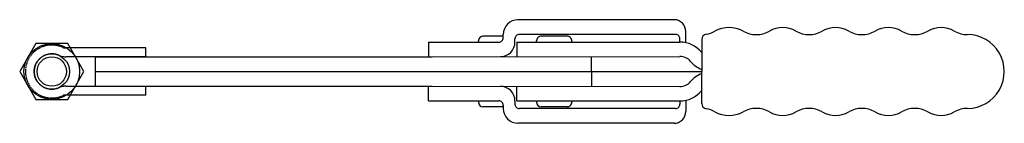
# Model space of a CAD drawing. Extents: x 111 to 447, y 452 to 488.
import ezdxf

# ---------------------------------------------------------------- set-up
doc = ezdxf.new("R2010")
doc.units = 0
doc.linetypes.add('HIDDEN', pattern=[0.375, 0.25, -0.125])
doc.layers.get('0').update_dxf_attribs({"linetype": 'CONTINUOUS'})
doc.layers.add('BRAUER-2', color=4, linetype='HIDDEN')

# ---------------------------------------------------------------- blocks, each defined once
blk = doc.blocks.new('H4501AP_SP')
for p, q in [((-37.475, 9.482978), (-42.95, 0)), ((-26.525, 9.482978), (-37.475, 9.482978)), ((0, 7.999999), (-27.204168, 8)), ((-21.05, 0), (-26.525, 9.482978)), ((0, 4.999999), (0, 7.999999)), ((0, 4.999999), (-27.204169, 5)), ((-42.95, 0), (-37.475, -9.482978)), ((-26.525, -9.482978), (-21.05, 0)), ((-27.204169, -5), (0, -5.000001)), ((0, -8.000001), (0, -5.000001)), ((-37.475, -9.482978), (-26.525, -9.482978)), ((0, -8.000001), (-27.204169, -8))]:
    blk.add_line(p, q)
for radius in [9.482978, 6, 5]:
    blk.add_circle((-32, 0), radius)
at = {"layer": 'BRAUER-2'}
for centre, radius, start, end in [((-32, 0), 9, 66.443524, 293.556461), ((-27.204168, 11), 3, 246.443564, 270), ((-32, 0), 6, 66.443524, 293.556458), ((-27.204168, 11), 6, 246.443544, 269.99999), ((-27.204169, -11), 6, 90, 113.556463), ((-27.204169, -11), 3, 90, 113.556463)]:
    blk.add_arc(centre, radius, start, end, dxfattribs=at)

msp = doc.modelspace()

# ---------------------------------------------------------------- linework, layer by layer
for p, q in [((334.10255, 487.599998), (280.855208, 487.599999)), ((338.102549, 479.773402), (338.102549, 483.599998)), ((250.409261, 479.948979), (274.359622, 479.989563)), ((267.404593, 479.987945), (267.404593, 480.387945)), ((275.856238, 481.987945), (269.004593, 481.987945)), ((275.857078, 481.492103), (275.855215, 482.591527)), ((279.859519, 480.054844), (279.857753, 481.097457)), ((280.518179, 479.999999), (280.518178, 474.999999)), ((280.518179, 479.999999), (336.018179, 479.999998)), ((334.602549, 482.599998), (281.357751, 482.599999)), ((287.218179, 479.999999), (287.218179, 480.399999)), ((297.618179, 481.999999), (288.818179, 481.999999)), ((299.218179, 479.999999), (299.218179, 480.399999)), ((336.102549, 479.999631), (336.102549, 481.099998)), ((343.518175, 480.889996), (343.518173, 469.999998)), ((250.409261, 479.948979), (250.417638, 475.004947)), ((136.698175, 475.000003), (251.637423, 475)), ((136.698175, 475.000003), (136.698175, 465.000003)), ((247.498181, 475), (336.018178, 475.149998)), ((305.918178, 469.999998), (305.918178, 474.999998)), ((136.698175, 470.000003), (251.637423, 470)), ((247.49818, 470), (343.518173, 469.999998)), ((305.918178, 469.999998), (305.918178, 464.999998)), ((343.518174, 459.109999), (343.518173, 469.999998)), ((136.698175, 465.000003), (251.637423, 465)), ((247.498181, 465), (336.018178, 464.849998)), ((250.40926, 460.05102), (250.417638, 464.995053)), ((280.518178, 459.999999), (280.518178, 464.999999)), ((250.40926, 460.05102), (274.359622, 460.010435)), ((267.404592, 460.012054), (267.404592, 459.612054)), ((279.859519, 459.945155), (279.857752, 458.902541)), ((280.518178, 459.999999), (336.018178, 459.999998)), ((287.218178, 459.999999), (287.218178, 459.599999)), ((299.218178, 459.999999), (299.218178, 459.599999)), ((336.102549, 460.000365), (336.102549, 458.899998)), ((338.102549, 460.226593), (338.102549, 456.399998)), ((275.856237, 458.012053), (269.004592, 458.012054)), ((275.857078, 458.507895), (275.855215, 457.408472)), ((334.602549, 457.399998), (281.35775, 457.399999)), ((297.618178, 457.999999), (288.818178, 457.999999)), ((334.102549, 452.399998), (280.855207, 452.399999))]:
    msp.add_line(p, q)
for centre, radius, start, end in [((280.855208, 482.599999), 5, 89.999999, 180.097082), ((334.102549, 483.599998), 4, 0, 90.000009), ((343.518177, 491.53894), 9, 279.594055, 299.999995), ((352.818173, 474.793544), 10.156936, 61.797859, 118.202102), ((362.118177, 491.538935), 9, 239.999987, 299.999995), ((371.118173, 475.950475), 9, 59.999987, 119.999974), ((380.118177, 491.53893), 9, 239.999984, 299.999995), ((389.118173, 475.95047), 9.000004, 60, 119.999974), ((398.118177, 491.53893), 9, 239.999987, 299.999995), ((407.118173, 475.95047), 9, 59.999984, 119.999974), ((416.118177, 491.538925), 9, 239.999987, 299.999995), ((425.118173, 475.950465), 9, 59.999987, 119.999974), ((434.118177, 491.53892), 9, 239.999984, 269.999994), ((269.004593, 480.387945), 1.6, 89.999999, 180), ((274.35708, 481.489561), 1.5, 270.097097, 0.097098), ((274.859527, 480.046371), 5, 270.097082, 0.097098), ((281.35775, 481.099999), 1.5, 89.999999, 180.097097), ((288.818179, 480.399999), 1.6, 89.999999, 180), ((297.618179, 480.399999), 1.6, 0, 90.000009), ((334.602549, 481.099998), 1.5, 0, 90.000009), ((336.018178, 470.299998), 9.7, 39.35829, 89.999999), ((345.318175, 480.889996), 1.8, 99.594055, 180), ((434.118176, 469.999985), 12.538935, 269.999989, 89.999995), ((336.018178, 470.299998), 4.85, 40.244301, 89.999999), ((347.124145, 479.699997), 9.7, 220.244303, 248.176434), ((336.018178, 469.699998), 4.85, 269.999998, 319.75569), ((347.124145, 460.299997), 9.7, 111.823564, 139.755694), ((274.859526, 459.953627), 5, 359.902899, 89.902907), ((336.018178, 469.699998), 9.7, 269.999998, 320.641702), ((274.35708, 458.510437), 1.5, 359.902899, 89.902903), ((269.004592, 459.612054), 1.6, 180, 269.999998), ((280.855207, 457.399999), 5, 179.902907, 269.999998), ((281.35775, 458.899999), 1.5, 179.902903, 269.999998), ((288.818178, 459.599999), 1.6, 180, 269.999998), ((297.618178, 459.599999), 1.6, 269.999998, 0), ((334.602549, 458.899998), 1.5, 269.999998, 0), ((345.318174, 459.109999), 1.8, 180, 260.405931), ((343.518174, 448.461055), 9, 59.999989, 80.405932), ((362.118174, 448.461055), 9, 59.999989, 119.999999), ((380.118174, 448.46106), 9, 59.999989, 120.000002), ((398.118174, 448.461055), 9, 59.999989, 120.000002), ((416.118174, 448.461054), 9, 59.999989, 119.999999), ((434.118174, 448.461054), 9, 89.99999, 119.999999), ((334.102549, 456.399998), 4, 269.999998, 0), ((352.818174, 465.206448), 10.156936, 241.797882, 298.202128), ((371.118174, 464.049517), 9, 240.000024, 299.999999), ((389.118174, 464.049517), 9.000004, 240.000009, 299.999983), ((407.118174, 464.049512), 9, 240.000009, 299.999999), ((425.118174, 464.049512), 9, 240.000009, 299.999999)]:
    msp.add_arc(centre, radius, start, end)

# ---------------------------------------------------------------- block references
msp.add_blockref('H4501AP_SP', (153.974388, 470.000003))

doc.saveas('drawing.dxf')
